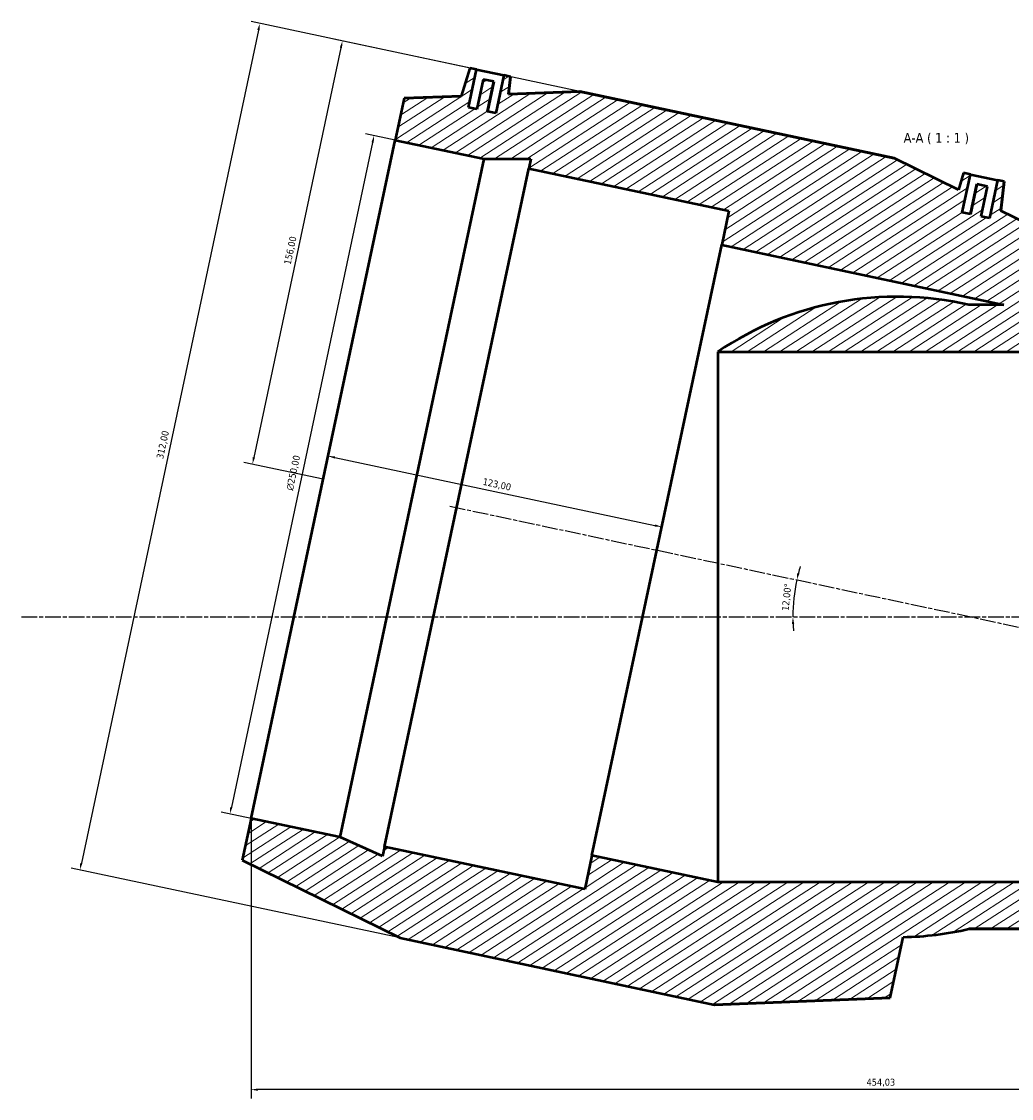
# Model space of a CAD drawing. Header units: millimetres. Extents: x -151 to 1373, y -207 to 1418.
# Tile 6 of 8: x 200 to 557, y 1030 to 1418. Entities that reach past the tile are written whole.
import ezdxf

# ---------------------------------------------------------------- set-up
doc = ezdxf.new("R2010")
doc.units = ezdxf.units.MM
doc.linetypes.add('CHAIN', pattern=[0.3543, 0.2362, -0.0295, 0.0591, -0.0295])
for name, color, linetype, lineweight in [('Centerline (ISO)', 7, 'Continuous', 25), ('Dimension (ISO)', 7, 'Continuous', 25), ('Hatch (ISO)', 7, 'Continuous', 18), ('Symbol (ISO)', 7, 'Continuous', 25), ('Visible (ISO)', 7, 'Continuous', 50)]:
    doc.layers.add(name, color=color, linetype=linetype, lineweight=lineweight)
doc.styles.add('Label Text (ISO)', font='tahoma.ttf')
doc.styles.add('Note Text (ISO)', font='tahoma.ttf')
doc.dimstyles.new('Default (ISO)', dxfattribs={"dimtxt": 2.5, "dimasz": 2.5, "dimexe": 3.175, "dimexo": 0, "dimgap": 0.762, "dimtad": 1, "dimrnd": 1e-08, "dimzin": 0, "dimtxsty": 'Note Text (ISO)', "dimcen": 0.09, "dimdle": 10, "dimclrd": 256, "dimclre": 256, "dimclrt": 232, "dimazin": 0, "dimtfac": 1.40208, "dimtmove": 0, "dimatfit": 3, "dimfxl": 1, "dimtolj": 1, "dimtzin": 0, "dimlwd": -1, "dimlwe": -1, "dimarcsym": 0})

# ---------------------------------------------------------------- blocks, each defined once
blk = doc.blocks.new('*D7')
at = {"layer": 'Defpoints', "color": 0, "transparency": 16777216}
for p in [(363.79, 1400.86), (282.93, 1258.56), (308.43, 1253.14)]:
    blk.add_point(p, dxfattribs=at)
at = {"layer": 'Dimension (ISO)', "transparency": 16777216}
for p, q in [((363.79, 1400.86), (312.26, 1411.81)), ((314.85, 1408.71), (283.45, 1261.01)), ((308.43, 1253.14), (279.83, 1259.22))]:
    blk.add_line(p, q, dxfattribs=at)
for points in [[(314.44, 1408.79), (315.26, 1408.62), (315.37, 1411.15)], [(283.05, 1261.09), (283.86, 1260.92), (282.93, 1258.56)]]:
    blk.add_solid(points, dxfattribs=at)
at = {"layer": 'Dimension (ISO)', "color": 232, "true_color": 0xca0064, "transparency": 16777216, "insert": (294.27, 1330.83), "char_height": 2.5, "attachment_point": 1, "rotation": 78, "style": 'Note Text (ISO)'}
blk.add_mtext('\\A1;156,00', dxfattribs=at)
blk = doc.blocks.new('*D8')
at = {"layer": 'Defpoints', "color": 0, "transparency": 16777216}
for p in [(334.42, 1375.41), (274.81, 1132.49), (282.44, 1130.87)]:
    blk.add_point(p, dxfattribs=at)
at = {"layer": 'Dimension (ISO)', "transparency": 16777216}
for p, q in [((326.27, 1374.58), (275.33, 1134.94)), ((334.42, 1375.41), (323.69, 1377.69)), ((282.44, 1130.87), (271.71, 1133.15))]:
    blk.add_line(p, q, dxfattribs=at)
for points in [[(325.87, 1374.67), (326.68, 1374.5), (326.79, 1377.03)], [(274.93, 1135.03), (275.74, 1134.85), (274.81, 1132.49)]]:
    blk.add_solid(points, dxfattribs=at)
at = {"layer": 'Dimension (ISO)', "color": 232, "true_color": 0xca0064, "transparency": 16777216, "insert": (295.03, 1249.37), "char_height": 2.5, "attachment_point": 1, "rotation": 78, "style": 'Note Text (ISO)'}
blk.add_mtext('\\A1;\\fAIGDT|b0|i0;\\H2.5000;\\ln\\fTahoma|b0|i0;\\H2.5000;250,00', dxfattribs=at)
blk = doc.blocks.new('*D9')
at = {"layer": 'Defpoints', "color": 0, "transparency": 16777216}
for p in [(308.43, 1253.14), (430.51, 1235.92), (428.74, 1227.57)]:
    blk.add_point(p, dxfattribs=at)
at = {"layer": 'Dimension (ISO)', "transparency": 16777216}
blk.add_line((312.65, 1260.98), (428.07, 1236.44), dxfattribs=at)
for points in [[(312.73, 1261.38), (312.56, 1260.57), (310.2, 1261.5)], [(428.16, 1236.85), (427.98, 1236.04), (430.51, 1235.92)]]:
    blk.add_solid(points, dxfattribs=at)
at = {"layer": 'Dimension (ISO)', "color": 232, "true_color": 0xca0064, "transparency": 16777216, "insert": (366.33, 1253.59), "char_height": 2.5, "attachment_point": 1, "rotation": 348, "style": 'Note Text (ISO)'}
blk.add_mtext('\\A1;123,00', dxfattribs=at)
blk = doc.blocks.new('*D11')
at = {"layer": 'Defpoints', "color": 0, "transparency": 16777216}
for p in [(282.44, 1130.87), (736.47, 1107.89), (282.44, 1033.05)]:
    blk.add_point(p, dxfattribs=at)
at = {"layer": 'Dimension (ISO)', "transparency": 16777216}
for p, q in [((282.44, 1130.87), (282.44, 1029.88)), ((736.47, 1107.89), (736.47, 1029.88)), ((733.97, 1033.05), (284.94, 1033.05))]:
    blk.add_line(p, q, dxfattribs=at)
for points in [[(284.94, 1033.47), (284.94, 1032.64), (282.44, 1033.05)], [(733.97, 1033.47), (733.97, 1032.64), (736.47, 1033.05)]]:
    blk.add_solid(points, dxfattribs=at)
at = {"layer": 'Dimension (ISO)', "color": 232, "true_color": 0xca0064, "transparency": 16777216, "insert": (504.37, 1036.99), "char_height": 2.5, "attachment_point": 1, "style": 'Note Text (ISO)'}
blk.add_mtext('\\A1;454,03', dxfattribs=at)
blk = doc.blocks.new('*D12')
at = {"layer": 'Defpoints', "color": 0, "transparency": 16777216}
for p in [(401.02, 1392.95), (220.73, 1112.3), (336.15, 1087.76)]:
    blk.add_point(p, dxfattribs=at)
at = {"layer": 'Dimension (ISO)', "transparency": 16777216}
for p, q in [((401.02, 1392.95), (282.49, 1418.14)), ((285.08, 1415.03), (221.25, 1114.74)), ((336.15, 1087.76), (217.62, 1112.96))]:
    blk.add_line(p, q, dxfattribs=at)
for points in [[(284.67, 1415.12), (285.48, 1414.95), (285.6, 1417.48)], [(220.84, 1114.83), (221.65, 1114.66), (220.73, 1112.3)]]:
    blk.add_solid(points, dxfattribs=at)
at = {"layer": 'Dimension (ISO)', "color": 232, "true_color": 0xca0064, "transparency": 16777216, "insert": (248.26, 1260.76), "char_height": 2.5, "attachment_point": 1, "rotation": 78, "style": 'Note Text (ISO)'}
blk.add_mtext('\\A1;312,00', dxfattribs=at)
blk = doc.blocks.new('*D13')
at = {"layer": 'Defpoints', "color": 0, "transparency": 16777216}
for p in [(354.11, 1243.43), (478.44, 1212.42), (199.68, 1203.48), (542.08, 1203.48)]:
    blk.add_point(p, dxfattribs=at)
at = {"layer": 'Dimension (ISO)', "transparency": 16777216}
for start, end in [(163.5419, 165.7709), (168, 180), (182.2291, 184.4581)]:
    blk.add_arc((542.08, 1203.48), 64.26, start, end, dxfattribs=at)
for points in [[(480.2, 1219.18), (479.38, 1219.37), (479.22, 1216.84)], [(477.45, 1200.97), (478.28, 1200.99), (477.82, 1203.48)]]:
    blk.add_solid(points, dxfattribs=at)
at = {"layer": 'Dimension (ISO)', "color": 232, "true_color": 0xca0064, "transparency": 16777216, "insert": (473.75, 1205.82), "char_height": 2.5, "attachment_point": 1, "rotation": 84, "style": 'Note Text (ISO)'}
blk.add_mtext('\\A1;12,00°', dxfattribs=at)

msp = doc.modelspace()

# ---------------------------------------------------------------- hatches: boundary and pattern name
at = {"layer": 'Hatch (ISO)'}
h = msp.add_hatch(dxfattribs=at)
h.set_pattern_fill('ANSI31', color=256, scale=25.4, angle=-12, style=0)
h.set_pattern_definition([(33, (0, 0), (-1.729229, 2.662779), [])])
edge = h.paths.add_edge_path()
edge.add_line((336.149, 1087.764), (449.491, 1063.672))
edge.add_line((449.491, 1063.672), (512.891, 1066.145))
edge.add_line((512.891, 1066.145), (517.548, 1088.056))
edge.add_ellipse((515.413, 1203.476), major_axis=(2.135, -115.42), ratio=1, start_angle=0, end_angle=11.89878)
edge.add_line((541.3, 1090.976), (589.966, 1090.976))
edge.add_line((589.966, 1090.976), (602.466, 1078.476))
edge.add_line((602.466, 1078.476), (730.226, 1078.476))
edge.add_line((730.226, 1078.476), (736.466, 1084.716))
edge.add_line((736.466, 1084.716), (736.466, 1107.89))
edge.add_line((736.466, 1107.89), (450.686, 1107.89))
edge.add_line((450.686, 1107.89), (405.349, 1117.527))
edge.add_line((405.349, 1117.527), (402.75, 1105.3))
edge.add_line((402.75, 1105.3), (330.563, 1120.644))
edge.add_line((330.563, 1120.644), (329.838, 1117.234))
edge.add_line((329.838, 1117.234), (314.521, 1124.053))
edge.add_line((314.521, 1124.053), (282.438, 1130.873))
edge.add_line((282.438, 1130.873), (279.236, 1115.809))
edge.add_line((279.236, 1115.809), (336.149, 1087.764))
edge = h.paths.add_edge_path()
edge.add_line((514.36, 1368.854), (401.017, 1392.946))
edge.add_line((401.017, 1392.946), (375.237, 1391.94))
edge.add_line((375.237, 1391.94), (376.013, 1398.261))
edge.add_line((376.013, 1398.261), (373.568, 1398.78))
edge.add_line((373.568, 1398.78), (370.657, 1385.086))
edge.add_line((370.657, 1385.086), (367.722, 1385.71))
edge.add_line((367.722, 1385.71), (370.009, 1396.47))
edge.add_line((370.009, 1396.47), (366.097, 1397.301))
edge.add_line((366.097, 1397.301), (363.81, 1386.542))
edge.add_line((363.81, 1386.542), (360.876, 1387.165))
edge.add_line((360.876, 1387.165), (363.786, 1400.859))
edge.add_line((363.786, 1400.859), (361.341, 1401.379))
edge.add_line((361.341, 1401.379), (358.253, 1391.278))
edge.add_line((358.253, 1391.278), (337.618, 1390.473))
edge.add_line((337.618, 1390.473), (334.416, 1375.41))
edge.add_line((334.416, 1375.41), (366.499, 1368.59))
edge.add_line((366.499, 1368.59), (383.265, 1368.59))
edge.add_line((383.265, 1368.59), (382.541, 1365.181))
edge.add_line((382.541, 1365.181), (454.728, 1349.837))
edge.add_line((454.728, 1349.837), (452.129, 1337.61))
edge.add_line((452.129, 1337.61), (553.906, 1315.976))
edge.add_line((553.906, 1315.976), (541.3, 1315.976))
edge.add_ellipse((515.413, 1203.476), major_axis=(25.887, 112.5), ratio=1, start_angle=0, end_angle=47.06283)
edge.add_line((450.686, 1299.063), (736.466, 1299.063))
edge.add_line((736.466, 1299.063), (736.466, 1322.236))
edge.add_line((736.466, 1322.236), (730.226, 1328.476))
edge.add_line((730.226, 1328.476), (602.466, 1328.476))
edge.add_line((602.466, 1328.476), (589.966, 1315.976))
edge.add_line((589.966, 1315.976), (565.994, 1315.976))
edge.add_line((565.994, 1315.976), (571.273, 1340.808))
edge.add_line((571.273, 1340.808), (552.749, 1349.937))
edge.add_line((552.749, 1349.937), (554.036, 1360.421))
edge.add_line((554.036, 1360.421), (551.591, 1360.94))
edge.add_line((551.591, 1360.94), (548.68, 1347.246))
edge.add_line((548.68, 1347.246), (545.745, 1347.87))
edge.add_line((545.745, 1347.87), (548.032, 1358.63))
edge.add_line((548.032, 1358.63), (544.12, 1359.461))
edge.add_line((544.12, 1359.461), (541.833, 1348.702))
edge.add_line((541.833, 1348.702), (538.898, 1349.325))
edge.add_line((538.898, 1349.325), (541.809, 1363.02))
edge.add_line((541.809, 1363.02), (539.364, 1363.539))
edge.add_line((539.364, 1363.539), (537.502, 1357.45))
edge.add_line((537.502, 1357.45), (514.36, 1368.854))

# ---------------------------------------------------------------- linework, layer by layer
at = {"layer": 'Centerline (ISO)', "linetype": 'CHAIN', "ltscale": 23.990969}
for p, q in [((354.106, 1243.432), (710.841, 1167.606)), ((199.681, 1203.476), (738.966, 1203.476))]:
    msp.add_line(p, q, dxfattribs=at)
at = {"layer": 'Visible (ISO)'}
for p, q in [((361.341, 1401.379), (358.253, 1391.278)), ((361.341, 1401.379), (358.253, 1391.278)), ((360.876, 1387.165), (363.786, 1400.859)), ((363.786, 1400.859), (361.341, 1401.379)), ((361.341, 1401.379), (361.341, 1401.379)), ((363.786, 1400.859), (373.568, 1398.78)), ((373.568, 1398.78), (370.657, 1385.086)), ((376.013, 1398.261), (373.568, 1398.78)), ((375.237, 1391.94), (376.013, 1398.261)), ((376.013, 1398.261), (375.237, 1391.94)), ((376.013, 1398.261), (376.013, 1398.261)), ((366.097, 1397.301), (363.81, 1386.542)), ((366.097, 1397.301), (363.81, 1386.542)), ((370.009, 1396.47), (366.097, 1397.301)), ((366.097, 1397.301), (366.097, 1397.301)), ((367.722, 1385.71), (370.009, 1396.47)), ((370.01, 1396.47), (367.723, 1385.71)), ((370.009, 1396.47), (370.01, 1396.47)), ((337.618, 1390.473), (334.416, 1375.41)), ((358.253, 1391.278), (337.618, 1390.473)), ((337.618, 1390.473), (358.253, 1391.278)), ((401.017, 1392.946), (375.237, 1391.94)), ((375.237, 1391.94), (401.017, 1392.946)), ((514.36, 1368.854), (401.017, 1392.946)), ((401.017, 1392.946), (514.36, 1368.854)), ((363.81, 1386.542), (360.876, 1387.165)), ((370.657, 1385.086), (367.722, 1385.71)), ((282.438, 1130.873), (334.416, 1375.41)), ((334.416, 1375.41), (366.499, 1368.59)), ((314.521, 1124.053), (366.499, 1368.59)), ((366.499, 1368.59), (383.265, 1368.59)), ((383.265, 1368.59), (382.541, 1365.181)), ((537.502, 1357.45), (514.36, 1368.854)), ((537.502, 1357.45), (514.36, 1368.854)), ((330.563, 1120.644), (382.541, 1365.181)), ((382.541, 1365.181), (454.728, 1349.837)), ((539.364, 1363.539), (537.502, 1357.45)), ((539.364, 1363.539), (537.502, 1357.45)), ((538.898, 1349.325), (541.809, 1363.02)), ((541.809, 1363.02), (539.364, 1363.539)), ((539.364, 1363.539), (539.364, 1363.539)), ((541.809, 1363.02), (551.591, 1360.94)), ((544.12, 1359.461), (541.833, 1348.702)), ((541.833, 1348.702), (544.12, 1359.461)), ((548.032, 1358.63), (544.12, 1359.461)), ((544.12, 1359.461), (544.12, 1359.461)), ((551.591, 1360.94), (548.68, 1347.246)), ((554.036, 1360.421), (551.591, 1360.94)), ((552.749, 1349.937), (554.036, 1360.421)), ((554.036, 1360.421), (552.749, 1349.937)), ((554.036, 1360.421), (554.036, 1360.421)), ((545.745, 1347.87), (548.032, 1358.63)), ((545.745, 1347.87), (548.032, 1358.63)), ((548.032, 1358.63), (548.032, 1358.63)), ((454.728, 1349.837), (452.129, 1337.61)), ((541.833, 1348.702), (538.898, 1349.325)), ((548.68, 1347.246), (545.745, 1347.87)), ((571.273, 1340.808), (552.749, 1349.937)), ((571.273, 1340.808), (552.749, 1349.937)), ((405.349, 1117.527), (452.129, 1337.61)), ((452.129, 1337.61), (553.906, 1315.976)), ((553.906, 1315.976), (541.3, 1315.976)), ((553.906, 1315.976), (541.3, 1315.976)), ((450.686, 1299.063), (736.466, 1299.063)), ((450.686, 1299.063), (450.686, 1299.063)), ((450.686, 1299.063), (450.686, 1107.89)), ((282.438, 1130.873), (279.236, 1115.809)), ((314.521, 1124.053), (282.438, 1130.873)), ((329.838, 1117.234), (314.521, 1124.053)), ((330.563, 1120.644), (329.838, 1117.234)), ((402.75, 1105.3), (330.563, 1120.644)), ((279.236, 1115.809), (336.149, 1087.764)), ((279.236, 1115.809), (336.149, 1087.764)), ((405.349, 1117.527), (402.75, 1105.3)), ((450.686, 1107.89), (405.349, 1117.527)), ((736.466, 1107.89), (450.686, 1107.89)), ((336.149, 1087.764), (449.491, 1063.672)), ((336.149, 1087.764), (449.491, 1063.672)), ((512.891, 1066.145), (517.548, 1088.056)), ((541.3, 1090.976), (589.966, 1090.976)), ((589.966, 1090.976), (541.3, 1090.976)), ((449.491, 1063.672), (512.891, 1066.145)), ((512.891, 1066.145), (449.491, 1063.672))]:
    msp.add_line(p, q, dxfattribs=at)
for start, end in [(77.04137, 124.1042), (271.05985, 282.95863)]:
    msp.add_arc((515.413, 1203.476), 115.44, start, end, dxfattribs=at)
for points in [[(358.253, 1391.278), (358.253, 1391.278), (358.253, 1391.278), (358.253, 1391.278)], [(375.237, 1391.94), (375.237, 1391.94), (375.237, 1391.94), (375.237, 1391.94)], [(537.502, 1357.45), (537.502, 1357.45), (537.502, 1357.45), (537.502, 1357.45)], [(552.749, 1349.937), (552.749, 1349.937), (552.749, 1349.937), (552.749, 1349.937)]]:
    msp.add_open_spline(points, degree=3, dxfattribs=at)

# ---------------------------------------------------------------- texts
at = {"layer": 'Symbol (ISO)', "insert": (517.735, 1373.836), "char_height": 3.5, "attachment_point": 7, "style": 'Label Text (ISO)'}
msp.add_mtext('A-A ( 1 : 1 )', dxfattribs=at)

# ---------------------------------------------------------------- dimensions: what is measured, and where the dimension line sits
at = {"layer": 'Dimension (ISO)'}
for base, p1, p2, angle, override, picture, middle in [((220.727, 1112.297), (401.017, 1392.946), (336.149, 1087.764), 258, {"dimdec": 2, "dimtp": 0, "dimtm": 0, "dimtdec": 2, "dimtofl": 0, "dimatfit": 1}, '*D12', (253.161, 1264.888)), ((282.935, 1258.56), (363.786, 1400.859), (308.427, 1253.141), 78, {"dimdec": 2, "dimtp": 0, "dimtm": 0, "dimtdec": 2, "dimtofl": 0, "dimatfit": 1}, '*D7', (299.152, 1334.855)), ((430.515, 1235.923), (308.427, 1253.141), (428.739, 1227.568), 168, {"dimdec": 2, "dimse1": 1, "dimse2": 1, "dimtp": 0, "dimtm": 0, "dimtdec": 2, "dimtofl": 0, "dimatfit": 1}, '*D9', (370.359, 1248.71)), ((282.438, 1033.054), (736.466, 1107.89), (282.438, 1130.873), 180, {"dimdec": 2, "dimtp": 0, "dimtm": 0, "dimtdec": 2, "dimtofl": 0, "dimatfit": 1}, '*D11', (509.452, 1033.054))]:
    dim = msp.add_linear_dim(base=base, p1=p1, p2=p2, angle=angle, dimstyle='Default (ISO)', override=override, dxfattribs=at)
    dim.commit()
    dim.dimension.update_dxf_attribs({"geometry": picture, "text_midpoint": middle, "dimtype": 160})
dim = msp.add_linear_dim(base=(274.814, 1132.493), p1=(334.416, 1375.41), p2=(282.438, 1130.873), angle=78, text='\\fAIGDT|b0|i0;\\H2.5000;\\ln\\fTahoma|b0|i0;\\H2.5000;<>', dimstyle='Default (ISO)', override={"dimdec": 2, "dimtp": 0, "dimtm": 0, "dimtdec": 2, "dimtofl": 0, "dimatfit": 1}, dxfattribs=at)
dim.commit()
dim.dimension.update_dxf_attribs({"geometry": '*D8', "text_midpoint": (300.807, 1254.778), "dimtype": 160})
dim = msp.add_angular_dim_3p(base=(478.443, 1212.42), center=(542.082, 1203.476), p1=(354.106, 1243.432), p2=(199.681, 1203.476), dimstyle='Default (ISO)', override={"dimse1": 1, "dimse2": 1, "dimadec": 2, "dimtp": 0, "dimtm": 0, "dimtdec": 2}, dxfattribs=at)
dim.commit()
dim.dimension.update_dxf_attribs({"geometry": '*D13', "text_midpoint": (478.17, 1210.194), "dimtype": 165})

doc.saveas('drawing.dxf')
